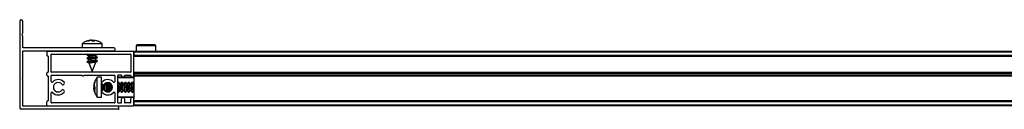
# Model space of a CAD drawing. Header units: millimetres. Extents: x 3352.2 to 3353.8, y 2919.7 to 2919.75.
# Tile 1 of 4: x 3352.2008 to 3352.5977, y 2919.6964 to 2919.7324. Entities that reach past the tile are written whole.
import ezdxf

# ---------------------------------------------------------------- set-up
doc = ezdxf.new("R2010")
doc.units = ezdxf.units.MM
doc.layers.add('SANINDUSA', color=3, linetype='Continuous')

msp = doc.modelspace()

# ---------------------------------------------------------------- linework, layer by layer
at = {"layer": 'SANINDUSA'}
for p, q in [((3352.20078206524, 2919.731771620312), (3352.20078206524, 2919.696971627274)), ((3352.201982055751, 2919.726924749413), (3352.201982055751, 2919.731771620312)), ((3352.201958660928, 2919.726860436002), (3352.201752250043, 2919.726614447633)), ((3352.201752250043, 2919.726228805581), (3352.201958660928, 2919.725982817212)), ((3352.201982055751, 2919.721171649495), (3352.201982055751, 2919.7259185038)), ((3352.226032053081, 2919.722795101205), (3352.226032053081, 2919.721071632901)), ((3352.226032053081, 2919.722795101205), (3352.234032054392, 2919.722795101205)), ((3352.227847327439, 2919.723792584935), (3352.229364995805, 2919.724126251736)), ((3352.228105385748, 2919.723792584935), (3352.227847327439, 2919.723792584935)), ((3352.229654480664, 2919.724126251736), (3352.228105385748, 2919.723792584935)), ((3352.229899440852, 2919.724126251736), (3352.228562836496, 2919.723792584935)), ((3352.230136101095, 2919.723792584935), (3352.229654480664, 2919.724126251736)), ((3352.230160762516, 2919.724035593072), (3352.229899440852, 2919.724126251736)), ((3352.22992802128, 2919.723792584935), (3352.230409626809, 2919.724126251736)), ((3352.231067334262, 2919.723792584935), (3352.230136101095, 2919.723792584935)), ((3352.230367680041, 2919.723784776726), (3352.230409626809, 2919.724126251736)), ((3352.230409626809, 2919.724126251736), (3352.23076804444, 2919.724049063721)), ((3352.230626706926, 2919.723792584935), (3352.230699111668, 2919.724126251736)), ((3352.230699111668, 2919.724126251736), (3352.231067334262, 2919.723792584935)), ((3352.231890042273, 2919.723864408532), (3352.230699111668, 2919.724126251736)), ((3352.23168135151, 2919.723933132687), (3352.230729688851, 2919.724120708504)), ((3352.232162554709, 2919.723792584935), (3352.232216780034, 2919.723792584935)), ((3352.234032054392, 2919.721071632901), (3352.234032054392, 2919.722795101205)), ((3352.247787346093, 2919.721825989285), (3352.247768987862, 2919.719721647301)), ((3352.255647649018, 2919.721825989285), (3352.247787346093, 2919.721825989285)), ((3352.255666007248, 2919.719721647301), (3352.255647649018, 2919.721825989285)), ((3352.201982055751, 2919.709021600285), (3352.201982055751, 2919.719771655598)), ((3352.23868205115, 2919.721071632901), (3352.202082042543, 2919.721071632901)), ((3352.202082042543, 2919.719871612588), (3352.23868205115, 2919.719871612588)), ((3352.211782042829, 2919.719421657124), (3352.211782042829, 2919.718021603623)), ((3352.212082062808, 2919.719721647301), (3352.246482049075, 2919.719721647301)), ((3352.2121820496, 2919.717721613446), (3352.212082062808, 2919.717721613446)), ((3352.212282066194, 2919.717621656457), (3352.212282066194, 2919.711321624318)), ((3352.213482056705, 2919.711321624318), (3352.213482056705, 2919.718421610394)), ((3352.213582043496, 2919.718521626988), (3352.245482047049, 2919.718521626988)), ((3352.228513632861, 2919.718521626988), (3352.227964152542, 2919.718097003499)), ((3352.227966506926, 2919.718082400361), (3352.228580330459, 2919.717865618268)), ((3352.228343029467, 2919.718521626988), (3352.22800043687, 2919.718297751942)), ((3352.228572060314, 2919.717271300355), (3352.22800043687, 2919.716897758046)), ((3352.228013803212, 2919.71815797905), (3352.228032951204, 2919.718150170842)), ((3352.228266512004, 2919.719871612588), (3352.228036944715, 2919.719721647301)), ((3352.22844893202, 2919.719871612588), (3352.228254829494, 2919.719721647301)), ((3352.228572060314, 2919.717871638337), (3352.228572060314, 2919.717141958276)), ((3352.232097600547, 2919.717360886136), (3352.231483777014, 2919.717577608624)), ((3352.231492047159, 2919.718171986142), (3352.232027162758, 2919.718521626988)), ((3352.231492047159, 2919.717571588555), (3352.231492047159, 2919.718286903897)), ((3352.231525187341, 2919.718302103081), (3352.231809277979, 2919.718521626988)), ((3352.231525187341, 2919.716902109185), (3352.232099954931, 2919.717346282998)), ((3352.231550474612, 2919.719721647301), (3352.231744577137, 2919.719871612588)), ((3352.231721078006, 2919.719721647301), (3352.231950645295, 2919.719871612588)), ((3352.232050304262, 2919.717285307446), (3352.232031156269, 2919.717293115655)), ((3352.245582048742, 2919.718421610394), (3352.245582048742, 2919.711321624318)), ((3352.246782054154, 2919.719721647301), (3353.754782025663, 2919.719721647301)), ((3352.246782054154, 2919.719721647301), (3352.246782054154, 2919.719421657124)), ((3352.246782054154, 2919.719421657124), (3353.754782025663, 2919.719421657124)), ((3352.246782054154, 2919.719421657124), (3352.246782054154, 2919.718021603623)), ((3352.246782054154, 2919.709821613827), (3352.246782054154, 2919.719421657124)), ((3353.754782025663, 2919.718021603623), (3352.246782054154, 2919.718021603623)), ((3353.754782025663, 2919.717721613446), (3352.246782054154, 2919.717721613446)), ((3353.754782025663, 2919.717621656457), (3352.246782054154, 2919.717621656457)), ((3352.228538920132, 2919.717141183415), (3352.227964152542, 2919.716697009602)), ((3352.228538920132, 2919.715741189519), (3352.227964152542, 2919.715297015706)), ((3352.227966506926, 2919.71668234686), (3352.228580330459, 2919.716465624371)), ((3352.227966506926, 2919.715282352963), (3352.228676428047, 2919.715031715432)), ((3352.228572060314, 2919.715871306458), (3352.22800043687, 2919.715497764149)), ((3352.228013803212, 2919.716757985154), (3352.228032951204, 2919.716750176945)), ((3352.228013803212, 2919.715357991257), (3352.228032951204, 2919.715350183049)), ((3352.228572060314, 2919.71647164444), (3352.228572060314, 2919.715741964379)), ((3352.228665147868, 2919.715035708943), (3352.22866580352, 2919.715034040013)), ((3352.22866580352, 2919.715034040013), (3352.230032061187, 2919.711571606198)), ((3352.230032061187, 2919.711571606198), (3352.231492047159, 2919.715271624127)), ((3352.231492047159, 2919.715271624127), (3352.230449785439, 2919.715271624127)), ((3352.232097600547, 2919.715960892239), (3352.231483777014, 2919.716177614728)), ((3352.231492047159, 2919.716771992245), (3352.232063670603, 2919.71714547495)), ((3352.231492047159, 2919.716171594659), (3352.231492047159, 2919.716886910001)), ((3352.231492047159, 2919.715371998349), (3352.232063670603, 2919.715745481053)), ((3352.231492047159, 2919.715271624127), (3352.231492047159, 2919.715486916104)), ((3352.231525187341, 2919.715502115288), (3352.232099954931, 2919.715946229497)), ((3352.232050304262, 2919.715885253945), (3352.232031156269, 2919.715893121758)), ((3352.211782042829, 2919.710021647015), (3352.211782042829, 2919.710921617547)), ((3352.212082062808, 2919.711221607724), (3352.2121820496, 2919.711221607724)), ((3352.2121820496, 2919.709721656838), (3352.212082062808, 2919.709721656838)), ((3352.212282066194, 2919.709621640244), (3352.212282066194, 2919.699821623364)), ((3352.213482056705, 2919.707526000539), (3352.213482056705, 2919.709921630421)), ((3352.245482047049, 2919.711221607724), (3352.213582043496, 2919.711221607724)), ((3352.213582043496, 2919.710021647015), (3352.225982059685, 2919.710021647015)), ((3352.226582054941, 2919.710021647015), (3352.238982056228, 2919.710021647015)), ((3352.239082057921, 2919.709921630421), (3352.239082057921, 2919.707526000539)), ((3352.240282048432, 2919.699021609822), (3352.240282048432, 2919.709921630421)), ((3352.241782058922, 2919.710021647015), (3352.240382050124, 2919.710021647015)), ((3352.241882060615, 2919.709821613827), (3352.241882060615, 2919.709921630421)), ((3352.243082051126, 2919.709921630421), (3352.243082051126, 2919.709821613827)), ((3352.243182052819, 2919.710021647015), (3352.245482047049, 2919.710021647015)), ((3352.245582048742, 2919.709821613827), (3352.245582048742, 2919.709921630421)), ((3352.246782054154, 2919.711321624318), (3353.754782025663, 2919.711321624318)), ((3352.246782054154, 2919.711221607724), (3353.754782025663, 2919.711221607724)), ((3352.246782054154, 2919.710921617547), (3353.754782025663, 2919.710921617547)), ((3352.246782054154, 2919.710921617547), (3352.246782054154, 2919.710021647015)), ((3353.754782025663, 2919.710021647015), (3352.246782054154, 2919.710021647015)), ((3352.246782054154, 2919.709821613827), (3352.246782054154, 2919.709721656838)), ((3353.754782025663, 2919.709721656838), (3352.246782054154, 2919.709721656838)), ((3352.246782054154, 2919.709621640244), (3352.246782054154, 2919.709721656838)), ((3353.754782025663, 2919.709621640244), (3352.246782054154, 2919.709621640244)), ((3352.246782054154, 2919.709621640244), (3352.246782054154, 2919.700621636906)), ((3352.201982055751, 2919.697671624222), (3352.201982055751, 2919.708421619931)), ((3352.230706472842, 2919.705862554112), (3352.231040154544, 2919.707408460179)), ((3352.231040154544, 2919.707402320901), (3352.230706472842, 2919.705836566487)), ((3352.231040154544, 2919.707211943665), (3352.230706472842, 2919.705642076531)), ((3352.230706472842, 2919.705679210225), (3352.230767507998, 2919.705968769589)), ((3352.231040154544, 2919.705769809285), (3352.230706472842, 2919.705836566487)), ((3352.231040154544, 2919.705390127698), (3352.230706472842, 2919.705679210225)), ((3352.230706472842, 2919.705679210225), (3352.231040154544, 2919.705629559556)), ((3352.230706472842, 2919.705642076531), (3352.231040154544, 2919.705260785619)), ((3352.230885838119, 2919.705523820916), (3352.230706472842, 2919.705046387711)), ((3352.230932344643, 2919.705383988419), (3352.230706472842, 2919.705396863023)), ((3352.230706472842, 2919.705302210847), (3352.230832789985, 2919.704906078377)), ((3352.231040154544, 2919.707408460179), (3352.231040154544, 2919.707211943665)), ((3352.231040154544, 2919.705182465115), (3352.231040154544, 2919.705769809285)), ((3352.233761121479, 2919.709221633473), (3352.232037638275, 2919.709221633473)), ((3352.232037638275, 2919.709138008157), (3352.232037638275, 2919.709221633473)), ((3352.232037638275, 2919.701221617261), (3352.232037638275, 2919.709138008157)), ((3352.233761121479, 2919.709138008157), (3352.233761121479, 2919.709221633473)), ((3352.233761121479, 2919.701221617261), (3352.233761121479, 2919.709138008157)), ((3352.233961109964, 2919.706374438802), (3352.233961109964, 2919.704068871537)), ((3352.23543514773, 2919.706681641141), (3352.235344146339, 2919.706873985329)), ((3352.235361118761, 2919.706644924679), (3352.235407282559, 2919.706662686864)), ((3352.236072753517, 2919.706681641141), (3352.235407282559, 2919.706681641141)), ((3352.235547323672, 2919.706681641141), (3352.235455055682, 2919.706932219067)), ((3352.236047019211, 2919.70710703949), (3352.235886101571, 2919.706681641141)), ((3352.236211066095, 2919.707120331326), (3352.235966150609, 2919.706614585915)), ((3352.236318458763, 2919.707121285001), (3352.236040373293, 2919.706623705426)), ((3352.236835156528, 2919.706681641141), (3352.236643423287, 2919.707086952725)), ((3352.236761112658, 2919.706644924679), (3352.236807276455, 2919.706662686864)), ((3352.237472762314, 2919.706681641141), (3352.236807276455, 2919.706681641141)), ((3352.236947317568, 2919.706681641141), (3352.236813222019, 2919.707045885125)), ((3352.237332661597, 2919.706804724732), (3352.237286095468, 2919.706681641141)), ((3352.237426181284, 2919.706738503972), (3352.237366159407, 2919.706614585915)), ((3352.237480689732, 2919.706695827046), (3352.23744036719, 2919.706623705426)), ((3352.238905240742, 2919.707260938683), (3352.23890136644, 2919.707250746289)), ((3352.246782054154, 2919.709021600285), (3352.240282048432, 2919.709021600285)), ((3352.240578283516, 2919.707228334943), (3352.240282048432, 2919.706698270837)), ((3352.24045975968, 2919.707220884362), (3352.240282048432, 2919.706853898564)), ((3352.246782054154, 2919.709221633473), (3352.240482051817, 2919.709221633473)), ((3352.241035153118, 2919.706681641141), (3352.240779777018, 2919.707221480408)), ((3352.24096112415, 2919.706644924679), (3352.241007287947, 2919.706662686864)), ((3352.241672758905, 2919.706681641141), (3352.241007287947, 2919.706681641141)), ((3352.241859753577, 2919.707220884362), (3352.241566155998, 2919.706614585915)), ((3352.241978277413, 2919.707228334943), (3352.241640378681, 2919.706623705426)), ((3352.242435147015, 2919.706681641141), (3352.242179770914, 2919.707221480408)), ((3352.242361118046, 2919.706644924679), (3352.242407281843, 2919.706662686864)), ((3352.243072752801, 2919.706681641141), (3352.242407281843, 2919.706681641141)), ((3352.243259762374, 2919.707220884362), (3352.242966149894, 2919.706614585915)), ((3352.24337828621, 2919.707228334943), (3352.243040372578, 2919.706623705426)), ((3352.243835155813, 2919.706681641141), (3352.243579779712, 2919.707221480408)), ((3352.243761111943, 2919.706644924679), (3352.24380727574, 2919.706662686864)), ((3352.244472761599, 2919.706681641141), (3352.24380727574, 2919.706681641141)), ((3352.244659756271, 2919.707220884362), (3352.244366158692, 2919.706614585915)), ((3352.244778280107, 2919.707228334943), (3352.244440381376, 2919.706623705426)), ((3352.245235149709, 2919.706681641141), (3352.244979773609, 2919.707221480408)), ((3352.24516112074, 2919.706644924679), (3352.245207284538, 2919.706662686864)), ((3352.245872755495, 2919.706681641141), (3352.245207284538, 2919.706681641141)), ((3352.246059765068, 2919.707220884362), (3352.245766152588, 2919.706614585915)), ((3352.246178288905, 2919.707228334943), (3352.245840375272, 2919.706623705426)), ((3352.246635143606, 2919.706681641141), (3352.246379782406, 2919.707221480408)), ((3352.246561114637, 2919.706644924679), (3352.246607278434, 2919.706662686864)), ((3352.246782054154, 2919.706681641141), (3352.246607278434, 2919.706681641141)), ((3352.213482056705, 2919.699021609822), (3352.213482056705, 2919.7029173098)), ((3352.230706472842, 2919.704801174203), (3352.231040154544, 2919.705182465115)), ((3352.230874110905, 2919.704500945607), (3352.230706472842, 2919.705141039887)), ((3352.231040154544, 2919.705053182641), (3352.230706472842, 2919.704764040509)), ((3352.231040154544, 2919.704846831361), (3352.230706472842, 2919.704801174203)), ((3352.23077549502, 2919.704476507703), (3352.230706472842, 2919.704801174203)), ((3352.230706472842, 2919.704764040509), (3352.231040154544, 2919.703181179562)), ((3352.231040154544, 2919.704650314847), (3352.230706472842, 2919.704580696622)), ((3352.231040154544, 2919.703040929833), (3352.230706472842, 2919.704606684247)), ((3352.230706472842, 2919.704580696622), (3352.231040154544, 2919.703034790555)), ((3352.231040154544, 2919.704314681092), (3352.230706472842, 2919.704580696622)), ((3352.230840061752, 2919.704492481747), (3352.231040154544, 2919.703662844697)), ((3352.231040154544, 2919.705260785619), (3352.231040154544, 2919.704314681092)), ((3352.231688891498, 2919.701759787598), (3352.232025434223, 2919.701288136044)), ((3352.235267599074, 2919.703615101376), (3352.235349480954, 2919.703761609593)), ((3352.23531644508, 2919.703761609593), (3352.235987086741, 2919.703761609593)), ((3352.235333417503, 2919.703575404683), (3352.235423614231, 2919.703761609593)), ((3352.235443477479, 2919.703516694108), (3352.2355361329, 2919.703761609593)), ((3352.235874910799, 2919.703761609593), (3352.236030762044, 2919.703338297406)), ((3352.235955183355, 2919.703829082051), (3352.236194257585, 2919.703323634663)), ((3352.236511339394, 2919.703335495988), (3352.236749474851, 2919.703761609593)), ((3352.236625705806, 2919.703352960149), (3352.236823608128, 2919.703761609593)), ((3352.236716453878, 2919.703761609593), (3352.237387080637, 2919.703761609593)), ((3352.236796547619, 2919.703392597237), (3352.236936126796, 2919.703761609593)), ((3352.237274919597, 2919.703761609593), (3352.237322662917, 2919.703631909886)), ((3352.237355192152, 2919.703829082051), (3352.237417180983, 2919.703698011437)), ((3352.238881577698, 2919.703200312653), (3352.238891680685, 2919.703172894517)), ((3352.238948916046, 2919.703164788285), (3352.238949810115, 2919.703165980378)), ((3352.239082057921, 2919.7029173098), (3352.239082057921, 2919.699021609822)), ((3352.240282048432, 2919.70356086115), (3352.240442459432, 2919.703221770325)), ((3352.240282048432, 2919.701421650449), (3352.246782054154, 2919.701421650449)), ((3352.240643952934, 2919.703214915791), (3352.240949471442, 2919.703761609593)), ((3352.24076247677, 2919.703222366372), (3352.24102361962, 2919.703761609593)), ((3352.240916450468, 2919.703761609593), (3352.241587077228, 2919.703761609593)), ((3352.241555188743, 2919.703829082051), (3352.241842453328, 2919.703221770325)), ((3352.24204394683, 2919.703214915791), (3352.242349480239, 2919.703761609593)), ((3352.242162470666, 2919.703222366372), (3352.242423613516, 2919.703761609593)), ((3352.242316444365, 2919.703761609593), (3352.242987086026, 2919.703761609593)), ((3352.242955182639, 2919.703829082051), (3352.243242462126, 2919.703221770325)), ((3352.243443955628, 2919.703214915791), (3352.243749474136, 2919.703761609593)), ((3352.243562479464, 2919.703222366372), (3352.243823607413, 2919.703761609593)), ((3352.243716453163, 2919.703761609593), (3352.244387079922, 2919.703761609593)), ((3352.244355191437, 2919.703829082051), (3352.244642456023, 2919.703221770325)), ((3352.244843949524, 2919.703214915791), (3352.245149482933, 2919.703761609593)), ((3352.24496247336, 2919.703222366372), (3352.24522361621, 2919.703761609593)), ((3352.245116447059, 2919.703761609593), (3352.24578708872, 2919.703761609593)), ((3352.245755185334, 2919.703829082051), (3352.24604246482, 2919.703221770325)), ((3352.246243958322, 2919.703214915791), (3352.24654947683, 2919.703761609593)), ((3352.246362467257, 2919.703222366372), (3352.246623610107, 2919.703761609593)), ((3352.246516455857, 2919.703761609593), (3352.246782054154, 2919.703761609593)), ((3352.24018206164, 2919.697571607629), (3352.202082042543, 2919.697571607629)), ((3352.211782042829, 2919.698021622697), (3352.211782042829, 2919.699421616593)), ((3352.212082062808, 2919.69972160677), (3352.2121820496, 2919.69972160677)), ((3352.212082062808, 2919.697721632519), (3352.246482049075, 2919.697721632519)), ((3352.238982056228, 2919.698921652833), (3352.213582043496, 2919.698921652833)), ((3352.232037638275, 2919.701221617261), (3352.233761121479, 2919.701221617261)), ((3352.240382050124, 2919.698921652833), (3352.241782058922, 2919.698921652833)), ((3352.240482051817, 2919.701221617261), (3352.246782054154, 2919.701221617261)), ((3352.241882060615, 2919.699021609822), (3352.241882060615, 2919.700621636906)), ((3352.243082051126, 2919.700621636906), (3352.243082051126, 2919.699021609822)), ((3352.245482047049, 2919.698921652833), (3352.243182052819, 2919.698921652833)), ((3352.245582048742, 2919.699021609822), (3352.245582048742, 2919.700621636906)), ((3352.246782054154, 2919.698021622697), (3352.246782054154, 2919.700621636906)), ((3352.246782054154, 2919.699821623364), (3353.754782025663, 2919.699821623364)), ((3353.754782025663, 2919.69972160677), (3352.246782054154, 2919.69972160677)), ((3353.754782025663, 2919.699421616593), (3352.246782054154, 2919.699421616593)), ((3352.246782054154, 2919.699421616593), (3352.246782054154, 2919.698021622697)), ((3353.754782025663, 2919.698021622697), (3352.246782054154, 2919.698021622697)), ((3352.246782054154, 2919.698021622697), (3352.246782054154, 2919.697721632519)), ((3353.754782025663, 2919.697721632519), (3352.246782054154, 2919.697721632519)), ((3352.240482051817, 2919.69637164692), (3352.201382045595, 2919.69637164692)), ((3352.240782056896, 2919.696671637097), (3352.240782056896, 2919.696971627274))]:
    msp.add_line(p, q, dxfattribs=at)
at = {"layer": 'SANINDUSA', "flags": 128}
for points in [[(3352.228013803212, 2919.71815797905), (3352.227975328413, 2919.718177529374), (3352.227988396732, 2919.718289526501), (3352.228312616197, 2919.718421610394), (3352.228423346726, 2919.718451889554)], [(3352.228041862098, 2919.719721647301), (3352.228312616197, 2919.719821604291), (3352.228423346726, 2919.71985188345)], [(3352.230393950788, 2919.717371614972), (3352.22982703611, 2919.717278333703), (3352.229283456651, 2919.717198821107), (3352.228848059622, 2919.717145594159), (3352.228588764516, 2919.717126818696), (3352.228546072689, 2919.717145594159), (3352.228572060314, 2919.717156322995)], [(3352.229990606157, 2919.719721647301), (3352.230592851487, 2919.719821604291), (3352.230876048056, 2919.719871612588)], [(3352.231492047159, 2919.718247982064), (3352.231497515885, 2919.718244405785), (3352.231492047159, 2919.718172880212)], [(3352.232030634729, 2919.717292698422), (3352.23208877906, 2919.717265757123), (3352.232075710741, 2919.717153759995), (3352.232063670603, 2919.71714547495)], [(3352.228013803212, 2919.716757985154), (3352.227975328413, 2919.716777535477), (3352.227988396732, 2919.716889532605), (3352.228312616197, 2919.717021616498), (3352.228423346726, 2919.717051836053)], [(3352.228013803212, 2919.715357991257), (3352.227975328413, 2919.715377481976), (3352.227988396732, 2919.715489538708), (3352.228312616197, 2919.715621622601), (3352.228423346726, 2919.715651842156)], [(3352.230393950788, 2919.715971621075), (3352.22982703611, 2919.715878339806), (3352.229283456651, 2919.71579882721), (3352.228848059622, 2919.715745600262), (3352.228588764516, 2919.715726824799), (3352.228546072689, 2919.715745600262), (3352.228572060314, 2919.715756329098)], [(3352.231492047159, 2919.716847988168), (3352.231497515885, 2919.716844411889), (3352.231492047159, 2919.716772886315)], [(3352.231492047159, 2919.715447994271), (3352.231497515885, 2919.715444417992), (3352.231492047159, 2919.715372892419)], [(3352.232030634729, 2919.715892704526), (3352.23208877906, 2919.715865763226), (3352.232075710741, 2919.715753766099), (3352.232063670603, 2919.715745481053)], [(3352.236065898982, 2919.706820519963), (3352.236065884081, 2919.706832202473), (3352.23607677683, 2919.70711049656)], [(3352.236152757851, 2919.706824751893), (3352.236167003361, 2919.706903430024), (3352.236220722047, 2919.707120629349)], [(3352.238901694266, 2919.707250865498), (3352.238966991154, 2919.70729425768), (3352.238969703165, 2919.707291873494)], [(3352.240282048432, 2919.705442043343), (3352.240292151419, 2919.705619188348), (3352.240366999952, 2919.706377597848), (3352.240478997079, 2919.706959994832), (3352.240611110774, 2919.707277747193), (3352.240743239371, 2919.70728245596), (3352.240779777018, 2919.707221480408)], [(3352.240352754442, 2919.706824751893), (3352.240366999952, 2919.706903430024), (3352.240478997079, 2919.707256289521), (3352.240611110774, 2919.707299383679), (3352.240621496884, 2919.707289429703)], [(3352.24204394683, 2919.703214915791), (3352.242011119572, 2919.703165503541), (3352.241879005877, 2919.703160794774), (3352.241766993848, 2919.703469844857), (3352.241692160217, 2919.704045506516), (3352.241665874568, 2919.704800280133), (3352.241692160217, 2919.705619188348), (3352.241766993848, 2919.706377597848), (3352.241879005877, 2919.706959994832), (3352.242011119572, 2919.707277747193), (3352.242143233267, 2919.70728245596), (3352.242179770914, 2919.707221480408)], [(3352.241752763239, 2919.706824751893), (3352.241766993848, 2919.706903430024), (3352.241879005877, 2919.707256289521), (3352.242011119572, 2919.707299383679), (3352.242065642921, 2919.707225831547)], [(3352.243443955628, 2919.703214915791), (3352.243411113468, 2919.703165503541), (3352.243278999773, 2919.703160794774), (3352.243167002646, 2919.703469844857), (3352.243092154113, 2919.704045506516), (3352.243065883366, 2919.704800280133), (3352.243092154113, 2919.705619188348), (3352.243167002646, 2919.706377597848), (3352.243278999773, 2919.706959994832), (3352.243411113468, 2919.707277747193), (3352.243543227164, 2919.70728245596), (3352.243579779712, 2919.707221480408)], [(3352.243152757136, 2919.706824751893), (3352.243167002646, 2919.706903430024), (3352.243278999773, 2919.707256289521), (3352.243411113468, 2919.707299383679), (3352.243421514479, 2919.707289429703)], [(3352.244843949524, 2919.703214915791), (3352.244811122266, 2919.703165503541), (3352.24467899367, 2919.703160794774), (3352.244566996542, 2919.703469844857), (3352.244492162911, 2919.704045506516), (3352.244465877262, 2919.704800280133), (3352.244492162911, 2919.705619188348), (3352.244566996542, 2919.706377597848), (3352.24467899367, 2919.706959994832), (3352.244811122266, 2919.707277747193), (3352.244943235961, 2919.70728245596), (3352.244979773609, 2919.707221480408)], [(3352.244552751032, 2919.706824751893), (3352.244566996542, 2919.706903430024), (3352.24467899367, 2919.707256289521), (3352.244811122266, 2919.707299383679), (3352.244865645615, 2919.707225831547)], [(3352.246243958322, 2919.703214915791), (3352.246211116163, 2919.703165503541), (3352.246079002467, 2919.703160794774), (3352.245966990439, 2919.703469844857), (3352.245892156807, 2919.704045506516), (3352.24586588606, 2919.704800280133), (3352.245892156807, 2919.705619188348), (3352.245966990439, 2919.706377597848), (3352.246079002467, 2919.706959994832), (3352.246211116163, 2919.707277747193), (3352.246343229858, 2919.70728245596), (3352.246379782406, 2919.707221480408)], [(3352.24595275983, 2919.706824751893), (3352.245966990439, 2919.706903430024), (3352.246079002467, 2919.707256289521), (3352.246211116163, 2919.707299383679), (3352.246265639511, 2919.707225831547)], [(3352.233761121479, 2919.70356163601), (3352.233764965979, 2919.703600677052), (3352.233765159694, 2919.703601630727)], [(3352.236068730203, 2919.703333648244), (3352.236065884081, 2919.703460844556), (3352.236067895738, 2919.703590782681)], [(3352.238948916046, 2919.703164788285), (3352.238892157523, 2919.703171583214), (3352.238884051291, 2919.703199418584)], [(3352.240643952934, 2919.703214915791), (3352.240611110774, 2919.703165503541), (3352.240478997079, 2919.703160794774), (3352.240366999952, 2919.703469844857), (3352.240292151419, 2919.704045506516), (3352.240282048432, 2919.704198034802)], [(3352.24076247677, 2919.703222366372), (3352.240743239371, 2919.703186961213), (3352.240611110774, 2919.703143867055), (3352.240600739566, 2919.70315382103)], [(3352.242162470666, 2919.703222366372), (3352.242143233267, 2919.703186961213), (3352.242011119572, 2919.703143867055), (3352.242000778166, 2919.70315382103)], [(3352.243562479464, 2919.703222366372), (3352.243543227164, 2919.703186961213), (3352.243411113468, 2919.703143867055), (3352.243400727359, 2919.703153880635)], [(3352.24496247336, 2919.703222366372), (3352.244943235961, 2919.703186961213), (3352.244811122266, 2919.703143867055), (3352.24480078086, 2919.70315382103)], [(3352.246362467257, 2919.703222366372), (3352.246343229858, 2919.703186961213), (3352.246211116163, 2919.703143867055), (3352.246200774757, 2919.70315382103)]]:
    msp.add_lwpolyline(points, dxfattribs=at)
at = {"layer": 'SANINDUSA'}
for centre, radius, start, end in [((3352.201382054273, 2919.731771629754), 0.0006000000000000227, 0, 180), ((3352.201982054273, 2919.726421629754), 0.0002999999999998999, 139.9999999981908, 220.0000000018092), ((3352.201882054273, 2919.726924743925), 9.999999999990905e-05, 319.9999999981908, 0), ((3352.201882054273, 2919.725918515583), 0.0001000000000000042, 0, 40.00000000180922), ((3352.248287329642, 2919.721821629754), 0.0005000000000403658, 90, 179.5000000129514), ((3352.255147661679, 2919.721821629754), 0.000500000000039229, 0.4999999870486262, 90), ((3352.202082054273, 2919.721171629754), 0.0001000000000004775, 180, 270), ((3352.202082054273, 2919.719771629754), 0.0001000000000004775, 90, 180), ((3352.212082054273, 2919.719421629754), 0.0003000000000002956, 90, 180), ((3352.212082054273, 2919.718021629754), 0.0003000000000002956, 180, 270), ((3352.212182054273, 2919.717621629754), 9.999999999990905e-05, 0, 90), ((3352.213582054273, 2919.718421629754), 0.0001000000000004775, 90, 180), ((3352.227286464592, 2919.735318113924), 0.01723443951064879, 272.2535500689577, 282.9442406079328), ((3352.227720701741, 2919.731412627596), 0.01471763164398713, 270.9477978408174, 287.300998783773), ((3352.229863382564, 2919.723431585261), 0.005391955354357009, 276.2435599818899, 287.9508337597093), ((3352.238682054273, 2919.720471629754), 0.0006000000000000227, 270, 90), ((3352.245482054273, 2919.718421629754), 9.999999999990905e-05, 0, 90), ((3352.246482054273, 2919.719421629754), 0.0003000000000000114, 0, 90), ((3352.227720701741, 2919.730012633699), 0.01471763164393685, 270.9477978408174, 287.300998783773), ((3352.229863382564, 2919.722031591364), 0.005391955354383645, 276.2435599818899, 287.9508337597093), ((3352.229865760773, 2919.720620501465), 0.005380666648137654, 276.2312359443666, 287.9631578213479), ((3352.212082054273, 2919.710921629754), 0.0003000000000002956, 90, 180), ((3352.212082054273, 2919.710021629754), 0.0003000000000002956, 180, 270), ((3352.212182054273, 2919.711321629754), 0.0001000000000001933, 270, 0), ((3352.212182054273, 2919.709621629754), 9.999999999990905e-05, 0, 90), ((3352.213582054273, 2919.711321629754), 0.0001000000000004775, 180, 270), ((3352.213582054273, 2919.709921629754), 0.0001000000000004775, 90, 180), ((3352.226282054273, 2919.710146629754), 0.0003250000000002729, 202.6198649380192, 337.3801350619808), ((3352.238982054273, 2919.709921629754), 9.999999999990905e-05, 0, 90), ((3352.240382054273, 2919.709921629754), 0.0001000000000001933, 90, 180), ((3352.241782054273, 2919.709921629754), 0.0001000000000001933, 0, 90), ((3352.242482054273, 2919.709821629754), 0.0006000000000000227, 180, 0), ((3352.243182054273, 2919.709921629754), 9.999999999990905e-05, 90, 180), ((3352.245482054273, 2919.711321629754), 0.0001000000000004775, 270, 0), ((3352.245482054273, 2919.709921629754), 0.0001000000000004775, 0, 90), ((3352.246182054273, 2919.709821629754), 0.0006000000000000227, 180, 0), ((3352.202107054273, 2919.708721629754), 0.0003250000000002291, 112.6198649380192, 247.3801350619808), ((3352.213782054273, 2919.707525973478), 0.0003000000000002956, 180, 317.3320744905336), ((3352.216282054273, 2919.705221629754), 0.003100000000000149, 39.79181950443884, 137.3320744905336), ((3352.216282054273, 2919.705221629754), 0.001899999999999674, 39.79181950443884, 320.2081804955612), ((3352.218202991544, 2919.706821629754), 0.000600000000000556, 219.7918195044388, 39.79181950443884), ((3352.234361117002, 2919.706821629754), 0.0006000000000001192, 140.2081804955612, 320.2081804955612), ((3352.236282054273, 2919.705221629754), 0.003100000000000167, 42.66792550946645, 140.2081804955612), ((3352.246253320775, 2919.704839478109), 0.01158883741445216, 172.3607650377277, 183.5310187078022), ((3352.236282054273, 2919.705221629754), 0.001900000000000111, 219.7918195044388, 140.2081804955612), ((3352.238748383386, 2919.70517507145), 0.003692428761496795, 156.5422825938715, 202.5072314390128), ((3352.244143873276, 2919.704961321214), 0.008106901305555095, 164.5494987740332, 191.6576163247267), ((3352.240148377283, 2919.70517507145), 0.003692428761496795, 156.5422825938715, 202.5072314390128), ((3352.248128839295, 2919.704876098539), 0.01066756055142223, 170.7527359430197, 185.9058058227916), ((3352.245574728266, 2919.704960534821), 0.007660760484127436, 171.8226034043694, 184.958755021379), ((3352.238782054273, 2919.707525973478), 0.0003000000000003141, 222.6679255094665, 0), ((3352.240482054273, 2919.709021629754), 0.0002000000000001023, 90, 180), ((3352.244348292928, 2919.705175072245), 0.00369234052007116, 156.5417018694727, 202.5078121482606), ((3352.245748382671, 2919.70517507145), 0.003692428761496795, 156.5422825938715, 202.5072314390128), ((3352.247148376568, 2919.70517507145), 0.003692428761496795, 156.5422825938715, 202.5072314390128), ((3352.248548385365, 2919.70517507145), 0.003692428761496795, 156.5422825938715, 202.5072314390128), ((3352.249948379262, 2919.70517507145), 0.003692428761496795, 156.5422825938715, 202.5072314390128), ((3352.213782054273, 2919.70291728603), 0.0003000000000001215, 42.66792550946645, 180), ((3352.216282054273, 2919.705221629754), 0.003100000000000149, 222.6679255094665, 320.2081804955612), ((3352.218202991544, 2919.703621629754), 0.0006000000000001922, 320.2081804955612, 140.2081804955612), ((3352.234361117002, 2919.703621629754), 0.000600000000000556, 39.79181950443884, 219.7918195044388), ((3352.236282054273, 2919.705221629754), 0.003099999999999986, 219.7918195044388, 317.3320744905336), ((3352.238782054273, 2919.70291728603), 0.0002999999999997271, 0, 137.3320744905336), ((3352.240482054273, 2919.701421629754), 0.0002000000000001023, 180, 270), ((3352.202082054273, 2919.697671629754), 0.0001000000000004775, 180, 270), ((3352.212082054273, 2919.699421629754), 0.0003000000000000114, 90, 180), ((3352.212082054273, 2919.698021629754), 0.0003000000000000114, 180, 270), ((3352.212182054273, 2919.699821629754), 0.0001000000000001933, 270, 0), ((3352.213582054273, 2919.699021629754), 0.0001000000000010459, 180, 270), ((3352.238982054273, 2919.699021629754), 9.999999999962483e-05, 270, 0), ((3352.240182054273, 2919.696971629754), 0.0006000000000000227, 0, 90), ((3352.240382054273, 2919.699021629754), 9.999999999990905e-05, 180, 270), ((3352.241782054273, 2919.699021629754), 9.999999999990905e-05, 270, 0), ((3352.242482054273, 2919.700621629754), 0.0006000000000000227, 0, 180), ((3352.243182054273, 2919.699021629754), 9.999999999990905e-05, 180, 270), ((3352.245482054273, 2919.699021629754), 0.0001000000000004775, 270, 0), ((3352.246182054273, 2919.700621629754), 0.0006000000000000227, 0, 180), ((3352.246482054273, 2919.698021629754), 0.0003000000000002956, 270, 0), ((3352.201382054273, 2919.696971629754), 0.0006000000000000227, 180, 270), ((3352.240482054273, 2919.696671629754), 0.0003000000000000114, 270, 0)]:
    msp.add_arc(centre, radius, start, end, dxfattribs=at)
for centre, major_axis, ratio, start_param, end_param in [((3352.230032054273, 2919.717376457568), (0.001459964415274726, 0.0002349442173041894), 0.04338662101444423, 3.134610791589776, 4.955894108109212), ((3352.230032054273, 2919.715976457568), (0.001459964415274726, 0.0002349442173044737), 0.04338662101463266, 3.134610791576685, 4.955894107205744), ((3352.235365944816, 2919.705221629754), (5.084595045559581e-05, 0.001459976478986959), 0.1629901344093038, 0.2303488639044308, 3.147268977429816), ((3352.236765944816, 2919.705221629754), (5.084595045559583e-05, 0.001459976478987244), 0.1629901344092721, 0.2303488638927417, 3.147268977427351), ((3352.238165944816, 2919.705221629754), (5.08459504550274e-05, 0.001459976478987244), 0.1629901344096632, 0.9809331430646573, 2.25100617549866), ((3352.240965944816, 2919.705221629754), (5.084595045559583e-05, 0.001459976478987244), 0.1629901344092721, 0.2303488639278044, 3.147268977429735), ((3352.242365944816, 2919.705221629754), (5.084595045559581e-05, 0.001459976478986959), 0.1629901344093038, 0.2303488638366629, 3.147268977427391), ((3352.243765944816, 2919.705221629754), (5.084595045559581e-05, 0.001459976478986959), 0.1629901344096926, 0.23034886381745, 3.147268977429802), ((3352.245165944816, 2919.705221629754), (5.084595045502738e-05, 0.001459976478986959), 0.1629901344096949, 0.230348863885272, 3.147268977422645), ((3352.246565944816, 2919.705221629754), (5.084595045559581e-05, 0.001459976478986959), 0.1629901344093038, 0.2303488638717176, 3.147268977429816)]:
    msp.add_ellipse(centre, major_axis=major_axis, ratio=ratio, start_param=start_param, end_param=end_param, dxfattribs=at)
for points, knots in [([(3352.227834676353, 2919.723754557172), (3352.22755981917, 2919.723659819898), (3352.22692539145, 2919.723441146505), (3352.226386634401, 2919.7230386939), (3352.226081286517, 2919.722810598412)], [0, 0, 0, 0, 0.4332364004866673, 1, 1, 1, 1]), ([(3352.227880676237, 2919.723792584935), (3352.227842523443, 2919.723784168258), (3352.227686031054, 2919.723749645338), (3352.227548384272, 2919.723664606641), (3352.227444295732, 2919.723600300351)], [0, 0, 0, 0, 0.2437996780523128, 1, 1, 1, 1]), ([(3352.229338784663, 2919.724118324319), (3352.22928300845, 2919.724117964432), (3352.228918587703, 2919.724115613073), (3352.228570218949, 2919.723993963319), (3352.228275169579, 2919.723890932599)], [0, 0, 0, 0, 0.1530544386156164, 1, 1, 1, 1]), ([(3352.233998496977, 2919.722785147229), (3352.233842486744, 2919.722912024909), (3352.233356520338, 2919.723307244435), (3352.232633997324, 2919.723680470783), (3352.232055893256, 2919.72382513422), (3352.231890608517, 2919.723866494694)], [0, 0, 0, 0, 0.2524133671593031, 0.786258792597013, 1, 1, 1, 1]), ([(3352.255147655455, 2919.722321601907), (3352.255101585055, 2919.722321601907), (3352.255030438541, 2919.722321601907), (3352.254603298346, 2919.722321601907), (3352.254159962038, 2919.722321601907), (3352.253614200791, 2919.722321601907), (3352.252814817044, 2919.722321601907), (3352.251717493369, 2919.722321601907), (3352.250619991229, 2919.722321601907), (3352.249820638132, 2919.722321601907), (3352.249274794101, 2919.722321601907), (3352.248831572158, 2919.722321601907), (3352.248404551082, 2919.722321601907), (3352.248333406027, 2919.722321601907), (3352.248287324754, 2919.722321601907)], [0, 0, 0, 0, 0.1197197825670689, 0.1848832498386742, 0.2499999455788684, 0.3151634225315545, 0.3802790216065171, 0.4999996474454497, 0.6197216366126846, 0.6848857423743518, 0.749999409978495, 0.8151637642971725, 0.8802799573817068, 1, 1, 1, 1]), ([(3352.228581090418, 2919.717867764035), (3352.22859170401, 2919.717865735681), (3352.228617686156, 2919.717860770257), (3352.228785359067, 2919.717869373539), (3352.229093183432, 2919.717896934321), (3352.229524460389, 2919.717945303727), (3352.229999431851, 2919.718005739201), (3352.230304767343, 2919.718050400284), (3352.230449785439, 2919.71807161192)], [0, 0, 0, 0, 0.1091268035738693, 0.2671431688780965, 0.4534651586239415, 0.6406026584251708, 0.8293054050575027, 1, 1, 1, 1]), ([(3352.230393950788, 2919.717371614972), (3352.230550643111, 2919.717395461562), (3352.230863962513, 2919.717443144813), (3352.231223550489, 2919.717504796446), (3352.231454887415, 2919.717551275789), (3352.231474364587, 2919.717565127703), (3352.231483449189, 2919.717571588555)], [0, 0, 0, 0, 0.259003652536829, 0.5178994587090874, 0.7751371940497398, 0.9999999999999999, 0.9999999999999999, 0.9999999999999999, 0.9999999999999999]), ([(3352.228581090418, 2919.716467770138), (3352.22859170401, 2919.716465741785), (3352.228617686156, 2919.716460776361), (3352.228785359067, 2919.716469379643), (3352.229093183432, 2919.716496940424), (3352.229524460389, 2919.716545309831), (3352.229999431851, 2919.716605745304), (3352.230304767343, 2919.716650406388), (3352.230449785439, 2919.716671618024)], [0, 0, 0, 0, 0.1091268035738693, 0.2671431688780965, 0.4534651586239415, 0.6406026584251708, 0.8293054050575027, 1, 1, 1, 1]), ([(3352.228677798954, 2919.715035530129), (3352.228676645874, 2919.715034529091), (3352.228665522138, 2919.715024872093), (3352.22879963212, 2919.71503161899), (3352.229074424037, 2919.715057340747), (3352.229479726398, 2919.715109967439), (3352.22995775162, 2919.715182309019), (3352.230284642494, 2919.715241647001), (3352.230449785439, 2919.715271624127)], [0, 0, 0, 0, 0.02239102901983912, 0.2160057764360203, 0.408598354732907, 0.602344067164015, 0.799107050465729, 1, 1, 1, 1]), ([(3352.230393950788, 2919.715971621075), (3352.230550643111, 2919.715995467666), (3352.230863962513, 2919.716043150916), (3352.231223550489, 2919.71610480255), (3352.231454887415, 2919.716151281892), (3352.231474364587, 2919.716165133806), (3352.231483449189, 2919.716171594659)], [0, 0, 0, 0, 0.259003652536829, 0.5178994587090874, 0.7751371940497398, 0.9999999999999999, 0.9999999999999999, 0.9999999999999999, 0.9999999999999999]), ([(3352.230995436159, 2919.707192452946), (3352.230883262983, 2919.706873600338), (3352.230736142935, 2919.706455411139), (3352.230726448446, 2919.70601603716), (3352.230724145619, 2919.705911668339)], [0, 0, 0, 0, 0.7624601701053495, 1, 1, 1, 1]), ([(3352.232020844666, 2919.709156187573), (3352.231949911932, 2919.709076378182), (3352.231564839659, 2919.708643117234), (3352.231232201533, 2919.708031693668), (3352.2310854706, 2919.70748451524), (3352.231061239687, 2919.707394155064)], [0, 0, 0, 0, 0.1586116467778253, 0.8610544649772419, 1, 1, 1, 1]), ([(3352.234484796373, 2919.704197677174), (3352.234484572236, 2919.704199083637), (3352.234469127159, 2919.704296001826), (3352.234458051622, 2919.704557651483), (3352.234450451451, 2919.704944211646), (3352.23445855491, 2919.705364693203), (3352.234487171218, 2919.705811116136), (3352.234519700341, 2919.706135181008), (3352.234543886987, 2919.706247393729), (3352.234547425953, 2919.706263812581)], [0, 0, 0, 0, 0.00314310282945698, 0.2165886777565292, 0.3621662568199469, 0.540997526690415, 0.7518961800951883, 0.9636976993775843, 1, 1, 1, 1]), ([(3352.235964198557, 2919.703833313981), (3352.235952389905, 2919.703854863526), (3352.235919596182, 2919.703914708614), (3352.235881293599, 2919.704185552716), (3352.235857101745, 2919.704550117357), (3352.235850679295, 2919.704946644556), (3352.235858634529, 2919.705362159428), (3352.235886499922, 2919.705819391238), (3352.235934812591, 2919.70623010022), (3352.235990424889, 2919.706513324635), (3352.236029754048, 2919.706589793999), (3352.236045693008, 2919.706620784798)], [0, 0, 0, 0, 0.07318357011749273, 0.2032375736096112, 0.3321096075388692, 0.4200050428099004, 0.5279780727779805, 0.6553121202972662, 0.7831915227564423, 0.912133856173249, 0.9999999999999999, 0.9999999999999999, 0.9999999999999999, 0.9999999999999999]), ([(3352.237364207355, 2919.703833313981), (3352.2373523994, 2919.703854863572), (3352.237319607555, 2919.703914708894), (3352.237281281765, 2919.704185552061), (3352.237257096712, 2919.704550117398), (3352.237250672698, 2919.70494664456), (3352.237258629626, 2919.705362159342), (3352.237286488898, 2919.705819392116), (3352.237334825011, 2919.706230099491), (3352.237390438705, 2919.706513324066), (3352.237429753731, 2919.706589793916), (3352.237445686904, 2919.706620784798)], [0, 0, 0, 0, 0.07318355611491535, 0.203237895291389, 0.3321099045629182, 0.4200053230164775, 0.5279783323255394, 0.6553123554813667, 0.7831921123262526, 0.9121344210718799, 1, 1, 1, 1]), ([(3352.241564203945, 2919.703833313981), (3352.241552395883, 2919.703854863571), (3352.241519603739, 2919.703914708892), (3352.24148128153, 2919.704185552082), (3352.241457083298, 2919.704550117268), (3352.241450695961, 2919.70494664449), (3352.241458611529, 2919.705362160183), (3352.241486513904, 2919.705819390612), (3352.24153481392, 2919.706230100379), (3352.241590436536, 2919.706513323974), (3352.24162975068, 2919.70658979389), (3352.241645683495, 2919.706620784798)], [0, 0, 0, 0, 0.07318357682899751, 0.2032379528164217, 0.3321099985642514, 0.4200053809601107, 0.5279783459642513, 0.6553126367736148, 0.7831920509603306, 0.9121343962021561, 0.9999999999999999, 0.9999999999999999, 0.9999999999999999, 0.9999999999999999]), ([(3352.242964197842, 2919.703833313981), (3352.24295238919, 2919.703854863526), (3352.242919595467, 2919.703914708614), (3352.242881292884, 2919.704185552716), (3352.24285710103, 2919.704550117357), (3352.24285067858, 2919.704946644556), (3352.242858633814, 2919.705362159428), (3352.242886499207, 2919.705819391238), (3352.242934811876, 2919.70623010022), (3352.242990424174, 2919.706513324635), (3352.243029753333, 2919.706589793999), (3352.243045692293, 2919.706620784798)], [0, 0, 0, 0, 0.07318357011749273, 0.2032375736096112, 0.3321096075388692, 0.4200050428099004, 0.5279780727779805, 0.6553121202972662, 0.7831915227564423, 0.912133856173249, 0.9999999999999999, 0.9999999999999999, 0.9999999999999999, 0.9999999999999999]), ([(3352.24436420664, 2919.703833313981), (3352.244352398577, 2919.703854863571), (3352.244319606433, 2919.703914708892), (3352.244281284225, 2919.704185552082), (3352.244257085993, 2919.704550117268), (3352.244250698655, 2919.70494664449), (3352.244258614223, 2919.705362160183), (3352.244286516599, 2919.705819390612), (3352.244334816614, 2919.706230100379), (3352.24439043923, 2919.706513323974), (3352.244429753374, 2919.70658979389), (3352.244445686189, 2919.706620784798)], [0, 0, 0, 0, 0.07318357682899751, 0.2032379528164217, 0.3321099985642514, 0.4200053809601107, 0.5279783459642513, 0.6553126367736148, 0.7831920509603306, 0.9121343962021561, 0.9999999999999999, 0.9999999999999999, 0.9999999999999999, 0.9999999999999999]), ([(3352.245764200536, 2919.703833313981), (3352.245752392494, 2919.703854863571), (3352.245719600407, 2919.70391470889), (3352.245681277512, 2919.704185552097), (3352.245657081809, 2919.704550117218), (3352.245650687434, 2919.704946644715), (3352.24565863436, 2919.7053621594), (3352.245686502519, 2919.705819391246), (3352.245734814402, 2919.706230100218), (3352.245790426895, 2919.706513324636), (3352.245829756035, 2919.706589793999), (3352.245845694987, 2919.706620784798)], [0, 0, 0, 0, 0.07318354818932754, 0.2032378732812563, 0.3321098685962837, 0.4200052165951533, 0.5279782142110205, 0.6553122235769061, 0.7831915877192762, 0.9121338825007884, 1, 1, 1, 1]), ([(3352.230779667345, 2919.704214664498), (3352.230799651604, 2919.703935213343), (3352.230821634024, 2919.703627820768), (3352.230942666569, 2919.703349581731), (3352.230953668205, 2919.703324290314)], [0, 0, 0, 0, 0.909101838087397, 0.9999999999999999, 0.9999999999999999, 0.9999999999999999, 0.9999999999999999]), ([(3352.231068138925, 2919.703054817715), (3352.231178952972, 2919.702733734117), (3352.231400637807, 2919.702091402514), (3352.231819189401, 2919.701556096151), (3352.232028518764, 2919.701288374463)], [0, 0, 0, 0, 0.4998720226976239, 1, 1, 1, 1])]:
    msp.add_open_spline(points, degree=3, knots=knots, dxfattribs=at)

doc.saveas('drawing.dxf')
